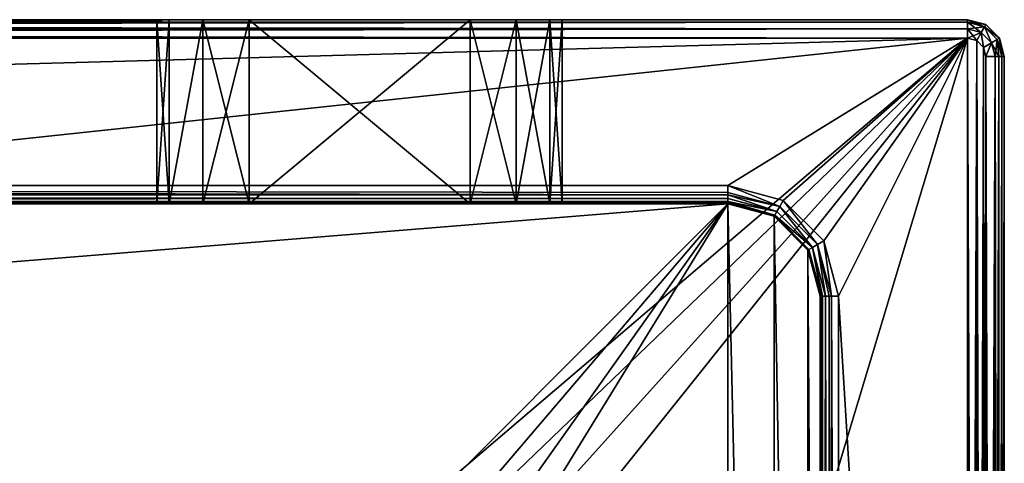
# Model space of a CAD drawing. Header units: millimetres. Extents: x -54 to 256, y -65 to 65.
# Tile 9 of 9: x 203 to 256, y 41 to 65. Entities that reach past the tile are written whole.
import ezdxf

# ---------------------------------------------------------------- set-up
doc = ezdxf.new("R2010")
doc.units = ezdxf.units.MM
doc.header["$LTSCALE"] = 25.4
doc.layers.get('0').update_dxf_attribs({"true_color": 0xff5454})

# ---------------------------------------------------------------- blocks, each defined once
blk = doc.blocks.new('GIPSY-PROSTOK_T-S-2206.STL')
at = {"color": 7, "true_color": 0xf3eeee}
mesh = blk.add_polyface(dxfattribs=at)
corners = [(-52, 65, -12.451), (-20, 65, 16.549), (254, 65, -12.451), (-22.5, 65, 17.219), (-24.33, 65, 19.049), (-52, 65, 85.549), (-25, 65, 21.549), (-25, 65, 51.549), (-24.33, 65, 54.049), (-22.5, 65, 55.879), (-20, 65, 56.549), (-8, 65, 56.549), (215, 65, 56.549), (227, 65, 56.549), (231.33, 65, 19.049), (254, 65, 85.549), (229.5, 65, 17.219), (227, 65, 16.549), (-8, 65, 16.549), (215, 65, 16.549), (232, 65, 21.549), (232, 65, 51.549), (231.33, 65, 54.049), (229.5, 65, 55.879), (-5.5, 65, 17.219), (212.5, 65, 17.219), (-3.67, 65, 19.049), (210.67, 65, 19.049), (-3, 65, 21.549), (210, 65, 21.549), (-3, 65, 51.549), (210, 65, 51.549), (-3.67, 65, 54.049), (210.67, 65, 54.049), (-5.5, 65, 55.879), (212.5, 65, 55.879)]
mesh.append_faces([[corners[k] for k in face] for face in [(0, 1, 2), (1, 0, 3), (3, 0, 4), (4, 5, 6), (6, 5, 7), (7, 5, 8), (8, 5, 9), (9, 5, 10), (10, 5, 11), (12, 5, 13), (2, 14, 15), (14, 2, 16), (16, 2, 17), (17, 18, 19), (15, 13, 5), (24, 19, 18), (19, 24, 25), (25, 26, 27), (27, 28, 29), (29, 30, 31), (31, 32, 33), (33, 34, 35), (35, 11, 12)]], dxfattribs={"vtx0": -1, "vtx1": -1, "color": 7})
mesh.append_faces([[corners[k] for k in face] for face in [(11, 5, 12), (17, 2, 1)]], dxfattribs={"vtx0": -1, "vtx1": -1, "vtx2": -1, "color": 7})
mesh.append_faces([[corners[k] for k in face] for face in [(4, 0, 5), (17, 1, 18), (15, 14, 20), (15, 20, 21), (15, 21, 22), (15, 22, 23), (15, 23, 13), (25, 24, 26), (27, 26, 28), (29, 28, 30), (31, 30, 32), (33, 32, 34), (35, 34, 11)]], dxfattribs={"vtx0": -1, "vtx2": -1, "color": 7})
mesh = blk.add_polyface(dxfattribs=at)
corners = [(-52, 65, -12.451), (254, 64.866, -12.951), (-52, 64.866, -12.951), (254, 65, -12.451)]
mesh.append_faces([[corners[k] for k in face] for face in [(0, 1, 2), (1, 0, 3)]], dxfattribs={"vtx0": -1, "color": 7})
mesh = blk.add_polyface(dxfattribs=at)
corners = [(-52, 64.866, 86.049), (254, 65, 85.549), (-52, 65, 85.549), (254, 64.866, 86.049)]
mesh.append_faces([[corners[k] for k in face] for face in [(0, 1, 2), (1, 0, 3)]], dxfattribs={"vtx0": -1, "color": 7})
mesh = blk.add_polyface(dxfattribs=at)
corners = [(254, 64.866, -12.951), (-52, 64.5, -13.317), (-52, 64.866, -12.951), (254, 64.5, -13.317)]
mesh.append_faces([[corners[k] for k in face] for face in [(0, 1, 2), (1, 0, 3)]], dxfattribs={"vtx0": -1, "color": 7})
mesh = blk.add_polyface(dxfattribs=at)
corners = [(254, 64.5, 86.415), (-52, 64.866, 86.049), (-52, 64.5, 86.415), (254, 64.866, 86.049)]
mesh.append_faces([[corners[k] for k in face] for face in [(0, 1, 2), (1, 0, 3)]], dxfattribs={"vtx0": -1, "color": 7})
mesh = blk.add_polyface(dxfattribs=at)
corners = [(210, 65, 51.549), (210.67, 55, 54.049), (210, 55, 51.549), (210.67, 65, 54.049)]
mesh.append_faces([[corners[k] for k in face] for face in [(0, 1, 2), (1, 0, 3)]], dxfattribs={"vtx0": -1, "color": 7})
mesh = blk.add_polyface(dxfattribs=at)
corners = [(210, 65, 21.549), (210, 55, 51.549), (210, 55, 21.549), (210, 65, 51.549)]
mesh.append_faces([[corners[k] for k in face] for face in [(0, 1, 2), (1, 0, 3)]], dxfattribs={"vtx0": -1, "color": 7})
mesh = blk.add_polyface(dxfattribs=at)
corners = [(210.67, 65, 19.049), (210, 55, 21.549), (210.67, 55, 19.049), (210, 65, 21.549)]
mesh.append_faces([[corners[k] for k in face] for face in [(0, 1, 2), (1, 0, 3)]], dxfattribs={"vtx0": -1, "color": 7})
mesh = blk.add_polyface(dxfattribs=at)
corners = [(212.5, 65, 55.879), (210.67, 55, 54.049), (210.67, 65, 54.049), (212.5, 55, 55.879)]
mesh.append_faces([[corners[k] for k in face] for face in [(0, 1, 2), (1, 0, 3)]], dxfattribs={"vtx0": -1, "color": 7})
mesh = blk.add_polyface(dxfattribs=at)
corners = [(212.5, 65, 17.219), (210.67, 55, 19.049), (212.5, 55, 17.219), (210.67, 65, 19.049)]
mesh.append_faces([[corners[k] for k in face] for face in [(0, 1, 2), (1, 0, 3)]], dxfattribs={"vtx0": -1, "color": 7})
mesh = blk.add_polyface(dxfattribs=at)
corners = [(215, 65, 56.549), (212.5, 55, 55.879), (212.5, 65, 55.879), (215, 55, 56.549)]
mesh.append_faces([[corners[k] for k in face] for face in [(0, 1, 2), (1, 0, 3)]], dxfattribs={"vtx0": -1, "color": 7})
mesh = blk.add_polyface(dxfattribs=at)
corners = [(215, 55, 16.549), (212.5, 65, 17.219), (212.5, 55, 17.219), (215, 65, 16.549)]
mesh.append_faces([[corners[k] for k in face] for face in [(0, 1, 2), (1, 0, 3)]], dxfattribs={"vtx0": -1, "color": 7})
mesh = blk.add_polyface(dxfattribs=at)
corners = [(227, 65, 56.549), (215, 55, 56.549), (215, 65, 56.549), (227, 55, 56.549)]
mesh.append_faces([[corners[k] for k in face] for face in [(0, 1, 2), (1, 0, 3)]], dxfattribs={"vtx0": -1, "color": 7})
mesh = blk.add_polyface(dxfattribs=at)
corners = [(227, 55, 16.549), (215, 65, 16.549), (215, 55, 16.549), (227, 65, 16.549)]
mesh.append_faces([[corners[k] for k in face] for face in [(0, 1, 2), (1, 0, 3)]], dxfattribs={"vtx0": -1, "color": 7})
mesh = blk.add_polyface(dxfattribs=at)
corners = [(229.5, 55, 17.219), (227, 65, 16.549), (227, 55, 16.549), (229.5, 65, 17.219)]
mesh.append_faces([[corners[k] for k in face] for face in [(0, 1, 2), (1, 0, 3)]], dxfattribs={"vtx0": -1, "color": 7})
mesh = blk.add_polyface(dxfattribs=at)
corners = [(229.5, 65, 55.879), (227, 55, 56.549), (227, 65, 56.549), (229.5, 55, 55.879)]
mesh.append_faces([[corners[k] for k in face] for face in [(0, 1, 2), (1, 0, 3)]], dxfattribs={"vtx0": -1, "color": 7})
mesh = blk.add_polyface(dxfattribs=at)
corners = [(231.33, 55, 19.049), (229.5, 65, 17.219), (229.5, 55, 17.219), (231.33, 65, 19.049)]
mesh.append_faces([[corners[k] for k in face] for face in [(0, 1, 2), (1, 0, 3)]], dxfattribs={"vtx0": -1, "color": 7})
mesh = blk.add_polyface(dxfattribs=at)
corners = [(231.33, 65, 54.049), (229.5, 55, 55.879), (229.5, 65, 55.879), (231.33, 55, 54.049)]
mesh.append_faces([[corners[k] for k in face] for face in [(0, 1, 2), (1, 0, 3)]], dxfattribs={"vtx0": -1, "color": 7})
mesh = blk.add_polyface(dxfattribs=at)
corners = [(232, 65, 21.549), (231.33, 55, 19.049), (232, 55, 21.549), (231.33, 65, 19.049)]
mesh.append_faces([[corners[k] for k in face] for face in [(0, 1, 2), (1, 0, 3)]], dxfattribs={"vtx0": -1, "color": 7})
mesh = blk.add_polyface(dxfattribs=at)
corners = [(231.33, 65, 54.049), (232, 55, 51.549), (231.33, 55, 54.049), (232, 65, 51.549)]
mesh.append_faces([[corners[k] for k in face] for face in [(0, 1, 2), (1, 0, 3)]], dxfattribs={"vtx0": -1, "color": 7})
mesh = blk.add_polyface(dxfattribs=at)
corners = [(232, 65, 51.549), (232, 55, 21.549), (232, 55, 51.549), (232, 65, 21.549)]
mesh.append_faces([[corners[k] for k in face] for face in [(0, 1, 2), (1, 0, 3)]], dxfattribs={"vtx0": -1, "color": 7})
mesh = blk.add_polyface(dxfattribs=at)
corners = [(254, 65, 85.549), (255, 64.732, -12.451), (254, 65, -12.451), (255, 64.732, 85.549)]
mesh.append_faces([[corners[k] for k in face] for face in [(0, 1, 2), (1, 0, 3)]], dxfattribs={"vtx0": -1, "color": 7})
mesh = blk.add_polyface(dxfattribs=at)
corners = [(254, 65, -12.451), (254.933, 64.616, -12.951), (254, 64.866, -12.951), (255, 64.732, -12.451)]
mesh.append_faces([[corners[k] for k in face] for face in [(0, 1, 2), (1, 0, 3)]], dxfattribs={"vtx0": -1, "color": 7})
mesh = blk.add_polyface(dxfattribs=at)
corners = [(254, 64.866, 86.049), (255, 64.732, 85.549), (254, 65, 85.549), (254.933, 64.616, 86.049)]
mesh.append_faces([[corners[k] for k in face] for face in [(0, 1, 2), (1, 0, 3)]], dxfattribs={"vtx0": -1, "color": 7})
mesh = blk.add_polyface(dxfattribs=at)
corners = [(254.933, 64.616, -12.951), (254, 64.5, -13.317), (254, 64.866, -12.951), (254.75, 64.299, -13.317)]
mesh.append_faces([[corners[k] for k in face] for face in [(0, 1, 2), (1, 0, 3)]], dxfattribs={"vtx0": -1, "color": 7})
mesh = blk.add_polyface(dxfattribs=at)
corners = [(254.75, 64.299, 86.415), (254, 64.866, 86.049), (254, 64.5, 86.415), (254.933, 64.616, 86.049)]
mesh.append_faces([[corners[k] for k in face] for face in [(0, 1, 2), (1, 0, 3)]], dxfattribs={"vtx0": -1, "color": 7})
mesh = blk.add_polyface(dxfattribs=at)
corners = [(254.933, 64.616, -12.951), (255.732, 64, -12.451), (255.616, 63.933, -12.951), (255, 64.732, -12.451)]
mesh.append_faces([[corners[k] for k in face] for face in [(0, 1, 2), (1, 0, 3)]], dxfattribs={"vtx0": -1, "color": 7})
mesh = blk.add_polyface(dxfattribs=at)
corners = [(255.732, 64, 85.549), (254.933, 64.616, 86.049), (255.616, 63.933, 86.049), (255, 64.732, 85.549)]
mesh.append_faces([[corners[k] for k in face] for face in [(0, 1, 2), (1, 0, 3)]], dxfattribs={"vtx0": -1, "color": 7})
mesh = blk.add_polyface(dxfattribs=at)
corners = [(255, 64.732, -12.451), (255.732, 64, 85.549), (255.732, 64, -12.451), (255, 64.732, 85.549)]
mesh.append_faces([[corners[k] for k in face] for face in [(0, 1, 2), (1, 0, 3)]], dxfattribs={"vtx0": -1, "color": 7})
mesh = blk.add_polyface(dxfattribs=at)
corners = [(254, 64.5, -13.317), (-52, 64, -13.451), (-52, 64.5, -13.317), (254, 64, -13.451)]
mesh.append_faces([[corners[k] for k in face] for face in [(0, 1, 2), (1, 0, 3)]], dxfattribs={"vtx0": -1, "color": 7})
mesh = blk.add_polyface(dxfattribs=at)
corners = [(254, 64, 86.549), (-52, 64.5, 86.415), (-52, 64, 86.549), (254, 64.5, 86.415)]
mesh.append_faces([[corners[k] for k in face] for face in [(0, 1, 2), (1, 0, 3)]], dxfattribs={"vtx0": -1, "color": 7})
mesh = blk.add_polyface(dxfattribs=at)
corners = [(254.75, 64.299, -13.317), (254, 64, -13.451), (254, 64.5, -13.317), (254.5, 63.866, -13.451)]
mesh.append_faces([[corners[k] for k in face] for face in [(0, 1, 2), (1, 0, 3)]], dxfattribs={"vtx0": -1, "color": 7})
mesh = blk.add_polyface(dxfattribs=at)
corners = [(254.5, 63.866, 86.549), (254, 64.5, 86.415), (254, 64, 86.549), (254.75, 64.299, 86.415)]
mesh.append_faces([[corners[k] for k in face] for face in [(0, 1, 2), (1, 0, 3)]], dxfattribs={"vtx0": -1, "color": 7})
mesh = blk.add_polyface(dxfattribs=at)
corners = [(254.75, 64.299, -13.317), (254.866, 63.5, -13.451), (254.5, 63.866, -13.451), (255.299, 63.75, -13.317)]
mesh.append_faces([[corners[k] for k in face] for face in [(0, 1, 2), (1, 0, 3)]], dxfattribs={"vtx0": -1, "color": 7})
mesh = blk.add_polyface(dxfattribs=at)
corners = [(254.866, 63.5, 86.549), (254.75, 64.299, 86.415), (254.5, 63.866, 86.549), (255.299, 63.75, 86.415)]
mesh.append_faces([[corners[k] for k in face] for face in [(0, 1, 2), (1, 0, 3)]], dxfattribs={"vtx0": -1, "color": 7})
mesh = blk.add_polyface(dxfattribs=at)
corners = [(254.933, 64.616, -12.951), (255.299, 63.75, -13.317), (254.75, 64.299, -13.317), (255.616, 63.933, -12.951)]
mesh.append_faces([[corners[k] for k in face] for face in [(0, 1, 2), (1, 0, 3)]], dxfattribs={"vtx0": -1, "color": 7})
mesh = blk.add_polyface(dxfattribs=at)
corners = [(255.299, 63.75, 86.415), (254.933, 64.616, 86.049), (254.75, 64.299, 86.415), (255.616, 63.933, 86.049)]
mesh.append_faces([[corners[k] for k in face] for face in [(0, 1, 2), (1, 0, 3)]], dxfattribs={"vtx0": -1, "color": 7})
mesh = blk.add_polyface(dxfattribs=at)
corners = [(-52.866, -63.5, 86.549), (-53, 63, 86.549), (-53, -63, 86.549), (-52.866, 63.5, 86.549), (-52.5, -63.866, 86.549), (-52.5, 63.866, 86.549), (-52, -64, 86.549), (-52, 64, 86.549), (-45, -50, 86.549), (-44.196, -53, 86.549), (-42, -55.196, 86.549), (-39, -56, 86.549), (254, -64, 86.549), (241, -56, 86.549), (244, -55.196, 86.549), (246.196, -53, 86.549), (247, -50, 86.549), (247, 50, 86.549), (-39, 56, 86.549), (254, 64, 86.549), (-42, 55.196, 86.549), (-44.196, 53, 86.549), (-45, 50, 86.549), (241, 56, 86.549), (244, 55.196, 86.549), (246.196, 53, 86.549), (254.5, -63.866, 86.549), (254.5, 63.866, 86.549), (254.866, -63.5, 86.549), (254.866, 63.5, 86.549), (255, -63, 86.549), (255, 63, 86.549)]
mesh.append_faces([[corners[k] for k in face] for face in [(0, 1, 2), (29, 30, 31)]], dxfattribs={"vtx0": -1, "color": 7})
mesh.append_faces([[corners[k] for k in face] for face in [(1, 0, 3), (3, 4, 5), (5, 6, 7), (8, 6, 9), (9, 6, 10), (10, 6, 11), (11, 12, 13), (13, 12, 14), (14, 12, 15), (15, 12, 16), (16, 12, 17), (7, 18, 19), (18, 7, 20), (20, 7, 21), (21, 7, 22), (22, 7, 8), (19, 26, 27), (27, 28, 29)]], dxfattribs={"vtx0": -1, "vtx1": -1, "color": 7})
mesh.append_faces([[corners[k] for k in face] for face in [(7, 6, 8), (19, 17, 12)]], dxfattribs={"vtx0": -1, "vtx1": -1, "vtx2": -1, "color": 7})
mesh.append_faces([[corners[k] for k in face] for face in [(3, 0, 4), (5, 4, 6), (11, 6, 12), (19, 18, 23), (19, 23, 24), (19, 24, 25), (19, 25, 17), (19, 12, 26), (27, 26, 28), (29, 28, 30)]], dxfattribs={"vtx0": -1, "vtx2": -1, "color": 7})
mesh = blk.add_polyface(dxfattribs=at)
corners = [(-52.866, 63.5, -13.451), (-53, -63, -13.451), (-53, 63, -13.451), (-52.866, -63.5, -13.451), (-52.5, 63.866, -13.451), (-52.5, -63.866, -13.451), (-52, 64, -13.451), (-52, -64, -13.451), (-23.196, 32, -13.451), (-21, 34.196, -13.451), (-18, 35, -13.451), (254, 64, -13.451), (-24, 29, -13.451), (220, 35, -13.451), (223, 34.196, -13.451), (225.196, 32, -13.451), (226, 29, -13.451), (226, -29, -13.451), (-18, -35, -13.451), (254, -64, -13.451), (-21, -34.196, -13.451), (-23.196, -32, -13.451), (-24, -29, -13.451), (220, -35, -13.451), (223, -34.196, -13.451), (225.196, -32, -13.451), (254.5, 63.866, -13.451), (254.5, -63.866, -13.451), (254.866, 63.5, -13.451), (254.866, -63.5, -13.451), (255, 63, -13.451), (255, -63, -13.451)]
mesh.append_faces([[corners[k] for k in face] for face in [(0, 1, 2), (29, 30, 31)]], dxfattribs={"vtx0": -1, "color": 7})
mesh.append_faces([[corners[k] for k in face] for face in [(1, 0, 3), (3, 4, 5), (5, 6, 7), (8, 6, 9), (9, 6, 10), (10, 11, 13), (13, 11, 14), (14, 11, 15), (15, 11, 16), (16, 11, 17), (7, 18, 19), (18, 7, 20), (20, 7, 21), (21, 7, 22), (22, 7, 12), (19, 26, 27), (27, 28, 29)]], dxfattribs={"vtx0": -1, "vtx1": -1, "color": 7})
mesh.append_faces([[corners[k] for k in face] for face in [(7, 6, 8), (19, 17, 11)]], dxfattribs={"vtx0": -1, "vtx1": -1, "vtx2": -1, "color": 7})
mesh.append_faces([[corners[k] for k in face] for face in [(3, 0, 4), (5, 4, 6), (10, 6, 11), (7, 8, 12), (19, 18, 23), (19, 23, 24), (19, 24, 25), (19, 25, 17), (19, 11, 26), (27, 26, 28), (29, 28, 30)]], dxfattribs={"vtx0": -1, "vtx2": -1, "color": 7})
mesh = blk.add_polyface(dxfattribs=at)
corners = [(255.299, 63.75, -13.317), (255, 63, -13.451), (254.866, 63.5, -13.451), (255.5, 63, -13.317)]
mesh.append_faces([[corners[k] for k in face] for face in [(0, 1, 2), (1, 0, 3)]], dxfattribs={"vtx0": -1, "color": 7})
mesh = blk.add_polyface(dxfattribs=at)
corners = [(255, 63, 86.549), (255.299, 63.75, 86.415), (254.866, 63.5, 86.549), (255.5, 63, 86.415)]
mesh.append_faces([[corners[k] for k in face] for face in [(0, 1, 2), (1, 0, 3)]], dxfattribs={"vtx0": -1, "color": 7})
mesh = blk.add_polyface(dxfattribs=at)
corners = [(255.707, 63, -13.158), (255.299, 63.75, -13.317), (255.616, 63.933, -12.951)]
mesh.append_faces([[corners[k] for k in face] for face in [(0, 1, 2)]], dxfattribs={"color": 7})
mesh = blk.add_polyface(dxfattribs=at)
corners = [(255.5, 63, 86.415), (255.616, 63.933, 86.049), (255.299, 63.75, 86.415), (255.866, 63, 86.049)]
mesh.append_faces([[corners[k] for k in face] for face in [(0, 1, 2), (1, 0, 3)]], dxfattribs={"vtx0": -1, "color": 7})
mesh = blk.add_polyface(dxfattribs=at)
corners = [(255.707, 63, -13.158), (255.5, 63, -13.317), (255.299, 63.75, -13.317)]
mesh.append_faces([[corners[k] for k in face] for face in [(0, 1, 2)]], dxfattribs={"color": 7})
mesh = blk.add_polyface(dxfattribs=at)
corners = [(255.616, 63.933, -12.951), (256, 63, -12.451), (255.866, 63, -12.951), (255.732, 64, -12.451)]
mesh.append_faces([[corners[k] for k in face] for face in [(0, 1, 2), (1, 0, 3)]], dxfattribs={"vtx0": -1, "color": 7})
mesh = blk.add_polyface(dxfattribs=at)
corners = [(255.732, 64, 85.549), (255.866, 63, 86.049), (256, 63, 85.549), (255.616, 63.933, 86.049)]
mesh.append_faces([[corners[k] for k in face] for face in [(0, 1, 2), (1, 0, 3)]], dxfattribs={"vtx0": -1, "color": 7})
mesh = blk.add_polyface(dxfattribs=at)
corners = [(255.616, 63.933, -12.951), (255.866, 63, -12.951), (255.707, 63, -13.158)]
mesh.append_faces([[corners[k] for k in face] for face in [(0, 1, 2)]], dxfattribs={"color": 7})
mesh = blk.add_polyface(dxfattribs=at)
corners = [(255.732, 64, -12.451), (256, 63, 85.549), (256, 63, -12.451), (255.732, 64, 85.549)]
mesh.append_faces([[corners[k] for k in face] for face in [(0, 1, 2), (1, 0, 3)]], dxfattribs={"vtx0": -1, "color": 7})
mesh = blk.add_polyface(dxfattribs=at)
corners = [(255.5, 63, -13.317), (255.383, -63, -13.375), (255, -63, -13.451)]
mesh.append_faces([[corners[k] for k in face] for face in [(0, 1, 2)]], dxfattribs={"color": 7})
mesh = blk.add_polyface(dxfattribs=at)
corners = [(255.5, 63, -13.317), (255, -63, -13.451), (255, 63, -13.451)]
mesh.append_faces([[corners[k] for k in face] for face in [(0, 1, 2)]], dxfattribs={"color": 7})
mesh = blk.add_polyface(dxfattribs=at)
corners = [(255.5, 63, 86.415), (255, 63, 86.549), (255.383, -63, 86.473)]
mesh.append_faces([[corners[k] for k in face] for face in [(0, 1, 2)]], dxfattribs={"color": 7})
mesh = blk.add_polyface(dxfattribs=at)
corners = [(255.383, -63, 86.473), (255, 63, 86.549), (255, -63, 86.549)]
mesh.append_faces([[corners[k] for k in face] for face in [(0, 1, 2)]], dxfattribs={"color": 7})
mesh = blk.add_polyface(dxfattribs=at)
corners = [(255.707, -63, -13.158), (255.383, -63, -13.375), (255.707, 63, -13.158)]
mesh.append_faces([[corners[k] for k in face] for face in [(0, 1, 2)]], dxfattribs={"color": 7})
mesh = blk.add_polyface(dxfattribs=at)
corners = [(255.707, 63, -13.158), (255.383, -63, -13.375), (255.5, 63, -13.317)]
mesh.append_faces([[corners[k] for k in face] for face in [(0, 1, 2)]], dxfattribs={"color": 7})
mesh = blk.add_polyface(dxfattribs=at)
corners = [(255.5, 63, 86.415), (255.383, -63, 86.473), (255.5, -63, 86.415)]
mesh.append_faces([[corners[k] for k in face] for face in [(0, 1, 2)]], dxfattribs={"color": 7})
mesh = blk.add_polyface(dxfattribs=at)
corners = [(255.866, 63, 86.049), (255.5, 63, 86.415), (255.707, -63, 86.256)]
mesh.append_faces([[corners[k] for k in face] for face in [(0, 1, 2)]], dxfattribs={"color": 7})
mesh = blk.add_polyface(dxfattribs=at)
corners = [(255.707, -63, 86.256), (255.5, 63, 86.415), (255.5, -63, 86.415)]
mesh.append_faces([[corners[k] for k in face] for face in [(0, 1, 2)]], dxfattribs={"color": 7})
mesh = blk.add_polyface(dxfattribs=at)
corners = [(255.866, 63, -12.951), (255.924, -63, -12.833), (255.707, -63, -13.158)]
mesh.append_faces([[corners[k] for k in face] for face in [(0, 1, 2)]], dxfattribs={"color": 7})
mesh = blk.add_polyface(dxfattribs=at)
corners = [(255.866, 63, -12.951), (255.707, -63, -13.158), (255.707, 63, -13.158)]
mesh.append_faces([[corners[k] for k in face] for face in [(0, 1, 2)]], dxfattribs={"color": 7})
mesh = blk.add_polyface(dxfattribs=at)
corners = [(255.866, 63, 86.049), (255.707, -63, 86.256), (255.866, -63, 86.049)]
mesh.append_faces([[corners[k] for k in face] for face in [(0, 1, 2)]], dxfattribs={"color": 7})
mesh = blk.add_polyface(dxfattribs=at)
corners = [(256, 63, -12.451), (255.924, -63, -12.833), (255.866, 63, -12.951)]
mesh.append_faces([[corners[k] for k in face] for face in [(0, 1, 2)]], dxfattribs={"color": 7})
mesh = blk.add_polyface(dxfattribs=at)
corners = [(256, 63, 85.549), (255.866, -63, 86.049), (255.924, -63, 85.932)]
mesh.append_faces([[corners[k] for k in face] for face in [(0, 1, 2)]], dxfattribs={"color": 7})
mesh = blk.add_polyface(dxfattribs=at)
corners = [(255.866, 63, 86.049), (255.866, -63, 86.049), (256, 63, 85.549)]
mesh.append_faces([[corners[k] for k in face] for face in [(0, 1, 2)]], dxfattribs={"color": 7})
mesh = blk.add_polyface(dxfattribs=at)
corners = [(256, 63, -12.451), (256, -63, -12.451), (255.924, -63, -12.833)]
mesh.append_faces([[corners[k] for k in face] for face in [(0, 1, 2)]], dxfattribs={"color": 7})
mesh = blk.add_polyface(dxfattribs=at)
corners = [(256, 63, 85.549), (255.924, -63, 85.932), (256, -63, 85.549)]
mesh.append_faces([[corners[k] for k in face] for face in [(0, 1, 2)]], dxfattribs={"color": 7})
mesh = blk.add_polyface(dxfattribs=at)
corners = [(256, 63, -12.451), (256, -63, 85.549), (256, -63, -12.451), (256, 63, 85.549)]
mesh.append_faces([[corners[k] for k in face] for face in [(0, 1, 2), (1, 0, 3)]], dxfattribs={"vtx0": -1, "color": 7})
mesh = blk.add_polyface(dxfattribs=at)
corners = [(241, 55.5, 86.415), (-39, 56, 86.549), (-39, 55.5, 86.415)]
mesh.append_faces([[corners[k] for k in face] for face in [(0, 1, 2)]], dxfattribs={"color": 7})
mesh = blk.add_polyface(dxfattribs=at)
corners = [(241, 55.617, 86.473), (-39, 56, 86.549), (241, 55.5, 86.415)]
mesh.append_faces([[corners[k] for k in face] for face in [(0, 1, 2)]], dxfattribs={"color": 7})
mesh = blk.add_polyface(dxfattribs=at)
corners = [(241, 56, 86.549), (-39, 56, 86.549), (241, 55.617, 86.473)]
mesh.append_faces([[corners[k] for k in face] for face in [(0, 1, 2)]], dxfattribs={"color": 7})
mesh = blk.add_polyface(dxfattribs=at)
corners = [(243.809, 54.865, 86.473), (241, 56, 86.549), (241, 55.617, 86.473), (244, 55.196, 86.549)]
mesh.append_faces([[corners[k] for k in face] for face in [(0, 1, 2), (1, 0, 3)]], dxfattribs={"vtx0": -1, "color": 7})
mesh = blk.add_polyface(dxfattribs=at)
corners = [(243.809, 54.865, 86.473), (241, 55.617, 86.473), (241, 55.5, 86.415)]
mesh.append_faces([[corners[k] for k in face] for face in [(0, 1, 2)]], dxfattribs={"color": 7})
mesh = blk.add_polyface(dxfattribs=at)
corners = [(241, 55.293, 86.256), (-39, 55.5, 86.415), (-39, 55.134, 86.049)]
mesh.append_faces([[corners[k] for k in face] for face in [(0, 1, 2)]], dxfattribs={"color": 7})
mesh = blk.add_polyface(dxfattribs=at)
corners = [(241, 55.5, 86.415), (-39, 55.5, 86.415), (241, 55.293, 86.256)]
mesh.append_faces([[corners[k] for k in face] for face in [(0, 1, 2)]], dxfattribs={"color": 7})
mesh = blk.add_polyface(dxfattribs=at)
corners = [(241, 55.293, 86.256), (-39, 55.134, 86.049), (241, 55.134, 86.049)]
mesh.append_faces([[corners[k] for k in face] for face in [(0, 1, 2)]], dxfattribs={"color": 7})
mesh = blk.add_polyface(dxfattribs=at)
corners = [(-39, 55.134, 86.049), (-39, 55, 85.549), (241, 55.076, 85.932)]
mesh.append_faces([[corners[k] for k in face] for face in [(0, 1, 2)]], dxfattribs={"color": 7})
mesh = blk.add_polyface(dxfattribs=at)
corners = [(-39, 55.134, 86.049), (241, 55.076, 85.932), (241, 55.134, 86.049)]
mesh.append_faces([[corners[k] for k in face] for face in [(0, 1, 2)]], dxfattribs={"color": 7})
mesh = blk.add_polyface(dxfattribs=at)
corners = [(241, 55.076, 85.932), (-39, 55, 85.549), (241, 55, 85.549)]
mesh.append_faces([[corners[k] for k in face] for face in [(0, 1, 2)]], dxfattribs={"color": 7})
mesh = blk.add_polyface(dxfattribs=at)
corners = [(243.809, 54.865, 86.473), (241, 55.5, 86.415), (243.646, 54.584, 86.256)]
mesh.append_faces([[corners[k] for k in face] for face in [(0, 1, 2)]], dxfattribs={"color": 7})
mesh = blk.add_polyface(dxfattribs=at)
corners = [(243.646, 54.584, 86.256), (241, 55.5, 86.415), (241, 55.293, 86.256)]
mesh.append_faces([[corners[k] for k in face] for face in [(0, 1, 2)]], dxfattribs={"color": 7})
mesh = blk.add_polyface(dxfattribs=at)
corners = [(241, 55.293, 86.256), (241, 55.134, 86.049), (243.646, 54.584, 86.256)]
mesh.append_faces([[corners[k] for k in face] for face in [(0, 1, 2)]], dxfattribs={"color": 7})
mesh = blk.add_polyface(dxfattribs=at)
corners = [(243.646, 54.584, 86.256), (241, 55.134, 86.049), (243.538, 54.396, 85.932)]
mesh.append_faces([[corners[k] for k in face] for face in [(0, 1, 2)]], dxfattribs={"color": 7})
mesh = blk.add_polyface(dxfattribs=at)
corners = [(241, 55.134, 86.049), (241, 55.076, 85.932), (243.538, 54.396, 85.932)]
mesh.append_faces([[corners[k] for k in face] for face in [(0, 1, 2)]], dxfattribs={"color": 7})
mesh = blk.add_polyface(dxfattribs=at)
corners = [(243.538, 54.396, 85.932), (241, 55, 85.549), (243.5, 54.33, 85.549), (241, 55.076, 85.932)]
mesh.append_faces([[corners[k] for k in face] for face in [(0, 1, 2), (1, 0, 3)]], dxfattribs={"vtx0": -1, "color": 7})
mesh = blk.add_polyface(dxfattribs=at)
corners = [(245.865, 52.809, 86.473), (244, 55.196, 86.549), (243.809, 54.865, 86.473), (246.196, 53, 86.549)]
mesh.append_faces([[corners[k] for k in face] for face in [(0, 1, 2), (1, 0, 3)]], dxfattribs={"vtx0": -1, "color": 7})
mesh = blk.add_polyface(dxfattribs=at)
corners = [(-43.33, -52.5, -4.451), (-44, 50, -4.451), (-44, -50, -4.451), (-43.33, 52.5, -4.451), (-41.5, -54.33, -4.451), (-41.5, 54.33, -4.451), (-39, -55, -4.451), (-39, 55, -4.451), (-23, -29, -4.451), (-22.33, -31.5, -4.451), (-20.5, -33.33, -4.451), (-18, -34, -4.451), (241, -55, -4.451), (220, -34, -4.451), (222.5, -33.33, -4.451), (224.33, -31.5, -4.451), (225, -29, -4.451), (225, 29, -4.451), (-18, 34, -4.451), (241, 55, -4.451), (-20.5, 33.33, -4.451), (-22.33, 31.5, -4.451), (-23, 29, -4.451), (220, 34, -4.451), (222.5, 33.33, -4.451), (224.33, 31.5, -4.451), (243.5, -54.33, -4.451), (243.5, 54.33, -4.451), (245.33, -52.5, -4.451), (245.33, 52.5, -4.451), (246, -50, -4.451), (246, 50, -4.451)]
mesh.append_faces([[corners[k] for k in face] for face in [(0, 1, 2), (29, 30, 31)]], dxfattribs={"vtx0": -1, "color": 7})
mesh.append_faces([[corners[k] for k in face] for face in [(1, 0, 3), (3, 4, 5), (5, 6, 7), (8, 6, 9), (9, 6, 10), (10, 6, 11), (11, 12, 13), (13, 12, 14), (14, 12, 15), (15, 12, 16), (16, 12, 17), (7, 18, 19), (18, 7, 20), (20, 7, 21), (21, 7, 22), (22, 7, 8), (19, 26, 27), (27, 28, 29)]], dxfattribs={"vtx0": -1, "vtx1": -1, "color": 7})
mesh.append_faces([[corners[k] for k in face] for face in [(7, 6, 8), (19, 17, 12)]], dxfattribs={"vtx0": -1, "vtx1": -1, "vtx2": -1, "color": 7})
mesh.append_faces([[corners[k] for k in face] for face in [(3, 0, 4), (5, 4, 6), (11, 6, 12), (19, 18, 23), (19, 23, 24), (19, 24, 25), (19, 25, 17), (19, 12, 26), (27, 26, 28), (29, 28, 30)]], dxfattribs={"vtx0": -1, "vtx2": -1, "color": 7})
mesh = blk.add_polyface(dxfattribs=at)
corners = [(241, 55, -4.451), (227, 55, 16.549), (-39, 55, -4.451), (229.5, 55, 17.219), (231.33, 55, 19.049), (232, 55, 21.549), (241, 55, 85.549), (232, 55, 51.549), (231.33, 55, 54.049), (229.5, 55, 55.879), (227, 55, 56.549), (215, 55, 56.549), (-8, 55, 56.549), (-20, 55, 56.549), (-25, 55, 21.549), (-39, 55, 85.549), (-24.33, 55, 19.049), (-22.5, 55, 17.219), (-20, 55, 16.549), (215, 55, 16.549), (-8, 55, 16.549), (-25, 55, 51.549), (-24.33, 55, 54.049), (-22.5, 55, 55.879), (212.5, 55, 17.219), (-5.5, 55, 17.219), (210.67, 55, 19.049), (-3.67, 55, 19.049), (210, 55, 21.549), (-3, 55, 21.549), (210, 55, 51.549), (-3, 55, 51.549), (210.67, 55, 54.049), (-3.67, 55, 54.049), (212.5, 55, 55.879), (-5.5, 55, 55.879)]
mesh.append_faces([[corners[k] for k in face] for face in [(0, 1, 2), (1, 0, 3), (3, 0, 4), (4, 0, 5), (5, 6, 7), (7, 6, 8), (8, 6, 9), (9, 6, 10), (10, 6, 11), (12, 6, 13), (2, 14, 15), (14, 2, 16), (16, 2, 17), (17, 2, 18), (18, 19, 20), (15, 13, 6), (24, 20, 19), (20, 24, 25), (25, 26, 27), (27, 28, 29), (29, 30, 31), (31, 32, 33), (33, 34, 35), (35, 11, 12)]], dxfattribs={"vtx0": -1, "vtx1": -1, "color": 7})
mesh.append_faces([[corners[k] for k in face] for face in [(11, 6, 12), (18, 2, 1)]], dxfattribs={"vtx0": -1, "vtx1": -1, "vtx2": -1, "color": 7})
mesh.append_faces([[corners[k] for k in face] for face in [(5, 0, 6), (18, 1, 19), (15, 14, 21), (15, 21, 22), (15, 22, 23), (15, 23, 13), (25, 24, 26), (27, 26, 28), (29, 28, 30), (31, 30, 32), (33, 32, 34), (35, 34, 11)]], dxfattribs={"vtx0": -1, "vtx2": -1, "color": 7})
mesh = blk.add_polyface(dxfattribs=at)
corners = [(243.5, 54.33, 85.549), (241, 55, -4.451), (243.5, 54.33, -4.451), (241, 55, 85.549)]
mesh.append_faces([[corners[k] for k in face] for face in [(0, 1, 2), (1, 0, 3)]], dxfattribs={"vtx0": -1, "color": 7})
mesh = blk.add_polyface(dxfattribs=at)
corners = [(245.584, 52.646, 86.256), (243.538, 54.396, 85.932), (245.396, 52.538, 85.932), (243.646, 54.584, 86.256)]
mesh.append_faces([[corners[k] for k in face] for face in [(0, 1, 2), (1, 0, 3)]], dxfattribs={"vtx0": -1, "color": 7})
mesh = blk.add_polyface(dxfattribs=at)
corners = [(245.584, 52.646, 86.256), (243.809, 54.865, 86.473), (243.646, 54.584, 86.256), (245.865, 52.809, 86.473)]
mesh.append_faces([[corners[k] for k in face] for face in [(0, 1, 2), (1, 0, 3)]], dxfattribs={"vtx0": -1, "color": 7})
mesh = blk.add_polyface(dxfattribs=at)
corners = [(245.396, 52.538, 85.932), (243.5, 54.33, 85.549), (245.33, 52.5, 85.549), (243.538, 54.396, 85.932)]
mesh.append_faces([[corners[k] for k in face] for face in [(0, 1, 2), (1, 0, 3)]], dxfattribs={"vtx0": -1, "color": 7})
mesh = blk.add_polyface(dxfattribs=at)
corners = [(245.33, 52.5, 85.549), (243.5, 54.33, -4.451), (245.33, 52.5, -4.451), (243.5, 54.33, 85.549)]
mesh.append_faces([[corners[k] for k in face] for face in [(0, 1, 2), (1, 0, 3)]], dxfattribs={"vtx0": -1, "color": 7})
mesh = blk.add_polyface(dxfattribs=at)
corners = [(246.617, 50, 86.473), (246.196, 53, 86.549), (245.865, 52.809, 86.473), (247, 50, 86.549)]
mesh.append_faces([[corners[k] for k in face] for face in [(0, 1, 2), (1, 0, 3)]], dxfattribs={"vtx0": -1, "color": 7})
mesh = blk.add_polyface(dxfattribs=at)
corners = [(245.396, 52.538, 85.932), (246, 50, 85.549), (246.076, 50, 85.932), (245.33, 52.5, 85.549)]
mesh.append_faces([[corners[k] for k in face] for face in [(0, 1, 2), (1, 0, 3)]], dxfattribs={"vtx0": -1, "color": 7})
mesh = blk.add_polyface(dxfattribs=at)
corners = [(245.33, 52.5, 85.549), (246, 50, -4.451), (246, 50, 85.549), (245.33, 52.5, -4.451)]
mesh.append_faces([[corners[k] for k in face] for face in [(0, 1, 2), (1, 0, 3)]], dxfattribs={"vtx0": -1, "color": 7})
mesh = blk.add_polyface(dxfattribs=at)
corners = [(245.584, 52.646, 86.256), (245.396, 52.538, 85.932), (246.076, 50, 85.932)]
mesh.append_faces([[corners[k] for k in face] for face in [(0, 1, 2)]], dxfattribs={"color": 7})
mesh = blk.add_polyface(dxfattribs=at)
corners = [(246.293, 50, 86.256), (245.865, 52.809, 86.473), (245.584, 52.646, 86.256)]
mesh.append_faces([[corners[k] for k in face] for face in [(0, 1, 2)]], dxfattribs={"color": 7})
mesh = blk.add_polyface(dxfattribs=at)
corners = [(245.584, 52.646, 86.256), (246.076, 50, 85.932), (246.134, 50, 86.049)]
mesh.append_faces([[corners[k] for k in face] for face in [(0, 1, 2)]], dxfattribs={"color": 7})
mesh = blk.add_polyface(dxfattribs=at)
corners = [(245.584, 52.646, 86.256), (246.134, 50, 86.049), (246.293, 50, 86.256)]
mesh.append_faces([[corners[k] for k in face] for face in [(0, 1, 2)]], dxfattribs={"color": 7})
mesh = blk.add_polyface(dxfattribs=at)
corners = [(246.617, 50, 86.473), (245.865, 52.809, 86.473), (246.5, 50, 86.415)]
mesh.append_faces([[corners[k] for k in face] for face in [(0, 1, 2)]], dxfattribs={"color": 7})
mesh = blk.add_polyface(dxfattribs=at)
corners = [(246.5, 50, 86.415), (245.865, 52.809, 86.473), (246.293, 50, 86.256)]
mesh.append_faces([[corners[k] for k in face] for face in [(0, 1, 2)]], dxfattribs={"color": 7})
mesh = blk.add_polyface(dxfattribs=at)
corners = [(246, 50, 85.549), (246, -50, -4.451), (246, -50, 85.549), (246, 50, -4.451)]
mesh.append_faces([[corners[k] for k in face] for face in [(0, 1, 2), (1, 0, 3)]], dxfattribs={"vtx0": -1, "color": 7})
mesh = blk.add_polyface(dxfattribs=at)
corners = [(246.076, 50, 85.932), (246, -50, 85.549), (246.076, -50, 85.932), (246, 50, 85.549)]
mesh.append_faces([[corners[k] for k in face] for face in [(0, 1, 2), (1, 0, 3)]], dxfattribs={"vtx0": -1, "color": 7})
mesh = blk.add_polyface(dxfattribs=at)
corners = [(246.134, 50, 86.049), (246.076, -50, 85.932), (246.134, -50, 86.049), (246.076, 50, 85.932)]
mesh.append_faces([[corners[k] for k in face] for face in [(0, 1, 2), (1, 0, 3)]], dxfattribs={"vtx0": -1, "color": 7})
mesh = blk.add_polyface(dxfattribs=at)
corners = [(246.293, 50, 86.256), (246.134, -50, 86.049), (246.293, -50, 86.256), (246.134, 50, 86.049)]
mesh.append_faces([[corners[k] for k in face] for face in [(0, 1, 2), (1, 0, 3)]], dxfattribs={"vtx0": -1, "color": 7})
mesh = blk.add_polyface(dxfattribs=at)
corners = [(246.5, -50, 86.415), (246.293, 50, 86.256), (246.293, -50, 86.256), (246.5, 50, 86.415)]
mesh.append_faces([[corners[k] for k in face] for face in [(0, 1, 2), (1, 0, 3)]], dxfattribs={"vtx0": -1, "color": 7})
mesh = blk.add_polyface(dxfattribs=at)
corners = [(246.617, -50, 86.473), (246.5, 50, 86.415), (246.5, -50, 86.415), (246.617, 50, 86.473)]
mesh.append_faces([[corners[k] for k in face] for face in [(0, 1, 2), (1, 0, 3)]], dxfattribs={"vtx0": -1, "color": 7})
mesh = blk.add_polyface(dxfattribs=at)
corners = [(247, -50, 86.549), (246.617, 50, 86.473), (246.617, -50, 86.473), (247, 50, 86.549)]
mesh.append_faces([[corners[k] for k in face] for face in [(0, 1, 2), (1, 0, 3)]], dxfattribs={"vtx0": -1, "color": 7})

msp = doc.modelspace()

# ---------------------------------------------------------------- block references
at = {"color": 0}
msp.add_blockref('GIPSY-PROSTOK_T-S-2206.STL', (0, 0), dxfattribs=at)

doc.saveas('drawing.dxf')
